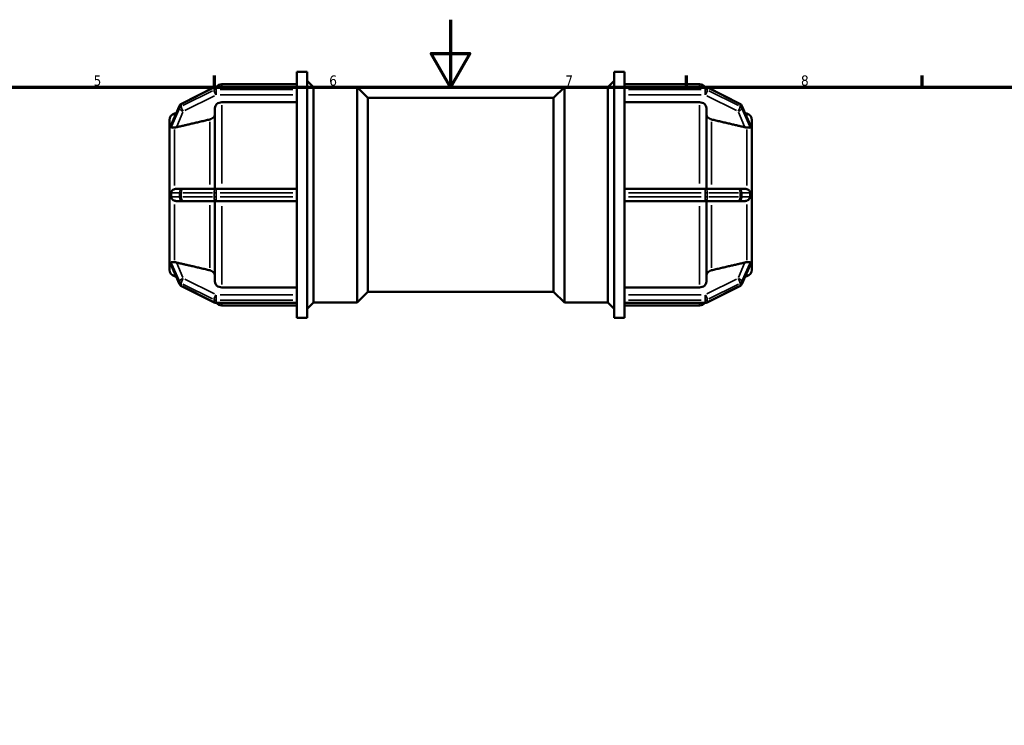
# Model space of a CAD drawing. Header units: millimetres. Extents: x 0 to 905, y -244 to 614.
# Tile 6 of 8: x 293 to 585, y 384 to 594. Entities that reach past the tile are written whole.
import ezdxf

# ---------------------------------------------------------------- set-up
doc = ezdxf.new("R2010")
doc.units = ezdxf.units.MM
for name, color, linetype, lineweight in [('Border (ANSI)', 7, 'Continuous', 70), ('Visible (ANSI)', 7, 'Continuous', 50), ('Visible Narrow (ANSI)', 7, 'Continuous', 35)]:
    doc.layers.add(name, color=color, linetype=linetype, lineweight=lineweight)
doc.styles.add('Note Text (ANSI)', font='tahoma.ttf')

# ---------------------------------------------------------------- blocks, each defined once
blk = doc.blocks.new('Borders Default Border')
at = {"layer": 'Border (ANSI)'}
for p, q in [((350.42, 574), (350.42, 577.45)), ((490.58, 574), (490.58, 577.45)), ((560.67, 574), (560.67, 577.45))]:
    blk.add_line(p, q, dxfattribs=at)
at = {"layer": 'Border (ANSI)', "flags": 128}
for points in [[(420.5, 594), (420.5, 574), (414.73, 584), (426.27, 584), (420.5, 574)], [(20, 20), (20, 574), (821, 574), (821, 20), (20, 20)]]:
    blk.add_lwpolyline(points, dxfattribs=at)
at = {"layer": 'Border (ANSI)', "char_height": 3.05, "attachment_point": 7, "style": 'Note Text (ANSI)'}
for s, insert in [('5', (314.48, 574.34)), ('6', (384.49, 574.34)), ('7', (454.6, 574.4)), ('8', (524.63, 574.33))]:
    blk.add_mtext(s, dxfattribs=dict(at, insert=insert))

msp = doc.modelspace()

# ---------------------------------------------------------------- linework, layer by layer
at = {"layer": 'Visible (ANSI)'}
for p, q in [((374.852, 573.967), (374.852, 578.482)), ((374.852, 578.482), (377.952, 578.482)), ((377.952, 505.482), (377.952, 578.482)), ((469.112, 505.482), (469.112, 578.482)), ((469.112, 578.482), (472.212, 578.482)), ((472.212, 573.967), (472.212, 578.482)), ((350.321, 573.939), (340.568, 569.063)), ((374.852, 574.066), (350.857, 574.066)), ((352.536, 574.832), (374.852, 574.832)), ((374.852, 573.967), (374.852, 573.905)), ((374.852, 573.592), (374.852, 573.905)), ((374.852, 573.28), (374.852, 573.592)), ((379.812, 573.982), (377.952, 575.842)), ((379.812, 509.982), (379.812, 573.982)), ((379.812, 573.982), (392.732, 573.982)), ((392.732, 509.982), (392.732, 573.982)), ((395.932, 570.782), (392.732, 573.982)), ((451.132, 570.782), (454.332, 573.982)), ((454.332, 573.982), (454.332, 509.982)), ((454.332, 573.982), (467.252, 573.982)), ((467.252, 573.982), (469.112, 575.842)), ((467.252, 509.982), (467.252, 573.982)), ((472.212, 574.832), (494.529, 574.832)), ((472.212, 574.066), (496.207, 574.066)), ((472.212, 573.905), (472.212, 573.967)), ((472.212, 573.592), (472.212, 573.905)), ((472.212, 573.28), (472.212, 573.592)), ((496.744, 573.939), (506.496, 569.063)), ((374.852, 573.28), (374.852, 573.204)), ((374.852, 542.745), (374.852, 573.204)), ((395.932, 513.182), (395.932, 570.782)), ((395.932, 570.782), (451.132, 570.782)), ((451.132, 513.182), (451.132, 570.782)), ((472.212, 573.204), (472.212, 573.28)), ((472.212, 542.745), (472.212, 573.204)), ((340.004, 568.466), (337.559, 562.816)), ((350.536, 543.807), (350.536, 567.74)), ((374.852, 569.475), (352.536, 569.475)), ((494.529, 569.475), (472.212, 569.475)), ((496.529, 567.74), (496.529, 543.807)), ((507.061, 568.466), (509.506, 562.816)), ((338.515, 566.136), (339.059, 566.282)), ((508.55, 566.136), (508.006, 566.282)), ((337.032, 562.14), (337.032, 564.204)), ((337.034, 562.143), (337.032, 562.14)), ((337.032, 562.14), (337.032, 561.227)), ((510.031, 562.143), (510.032, 562.14)), ((510.032, 564.204), (510.032, 562.14)), ((510.032, 562.14), (510.032, 561.227)), ((337.032, 561.227), (337.032, 560.315)), ((337.032, 560.315), (337.034, 560.318)), ((337.034, 560.314), (337.032, 560.315)), ((337.032, 543.807), (337.032, 560.315)), ((510.032, 560.315), (510.031, 560.318)), ((510.031, 560.314), (510.032, 560.315)), ((510.032, 561.227), (510.032, 560.315)), ((510.032, 560.315), (510.032, 543.807)), ((337.034, 543.807), (337.032, 543.807)), ((337.032, 543.807), (337.032, 541.982)), ((337.032, 541.982), (337.032, 540.157)), ((341.105, 543.807), (339.068, 543.807)), ((350.857, 543.807), (341.105, 543.807)), ((374.852, 543.807), (350.857, 543.807)), ((374.852, 542.745), (374.852, 542.607)), ((374.852, 541.982), (374.852, 542.607)), ((374.852, 541.357), (374.852, 541.982)), ((374.852, 541.357), (374.852, 541.219)), ((374.852, 510.761), (374.852, 541.219)), ((496.207, 543.807), (472.212, 543.807)), ((472.212, 542.607), (472.212, 542.745)), ((472.212, 541.982), (472.212, 542.607)), ((472.212, 541.357), (472.212, 541.982)), ((472.212, 541.219), (472.212, 541.357)), ((472.212, 510.761), (472.212, 541.219)), ((505.96, 543.807), (496.207, 543.807)), ((507.997, 543.807), (505.96, 543.807)), ((510.031, 543.807), (510.032, 543.807)), ((510.032, 543.807), (510.032, 541.982)), ((510.032, 541.982), (510.032, 540.157)), ((337.032, 540.157), (337.034, 540.157)), ((337.032, 523.65), (337.032, 540.157)), ((339.068, 540.157), (341.105, 540.157)), ((341.105, 540.157), (350.857, 540.157)), ((350.536, 516.225), (350.536, 540.157)), ((350.857, 540.157), (374.852, 540.157)), ((472.212, 540.157), (496.207, 540.157)), ((496.207, 540.157), (505.96, 540.157)), ((496.529, 540.157), (496.529, 516.225)), ((505.96, 540.157), (507.997, 540.157)), ((510.032, 540.157), (510.031, 540.157)), ((510.032, 540.157), (510.032, 523.65)), ((337.032, 523.65), (337.034, 523.651)), ((337.032, 523.65), (337.032, 522.737)), ((337.034, 523.646), (337.032, 523.65)), ((510.032, 523.65), (510.031, 523.651)), ((510.031, 523.646), (510.032, 523.65)), ((510.032, 523.65), (510.032, 522.737)), ((337.032, 522.737), (337.032, 521.825)), ((337.032, 521.825), (337.034, 521.821)), ((337.032, 519.76), (337.032, 521.825)), ((337.559, 521.148), (340.004, 515.499)), ((509.506, 521.148), (507.061, 515.499)), ((510.032, 521.825), (510.031, 521.821)), ((510.032, 522.737), (510.032, 521.825)), ((510.032, 521.825), (510.032, 519.76)), ((338.515, 517.828), (339.059, 517.683)), ((508.55, 517.828), (508.006, 517.683)), ((340.568, 514.902), (350.321, 510.026)), ((506.496, 514.902), (496.744, 510.026)), ((352.536, 514.49), (374.852, 514.49)), ((395.932, 513.182), (392.732, 509.982)), ((395.932, 513.182), (451.132, 513.182)), ((451.132, 513.182), (454.332, 509.982)), ((472.212, 514.49), (494.529, 514.49)), ((350.857, 509.899), (374.852, 509.899)), ((352.536, 509.132), (374.852, 509.132)), ((374.852, 510.761), (374.852, 510.685)), ((374.852, 510.372), (374.852, 510.685)), ((374.852, 510.06), (374.852, 510.372)), ((374.852, 510.06), (374.852, 509.998)), ((374.852, 505.482), (374.852, 509.998)), ((379.812, 509.982), (377.952, 508.122)), ((379.812, 509.982), (392.732, 509.982)), ((454.332, 509.982), (467.252, 509.982)), ((467.252, 509.982), (469.112, 508.122)), ((472.212, 510.685), (472.212, 510.761)), ((472.212, 510.372), (472.212, 510.685)), ((472.212, 510.06), (472.212, 510.372)), ((472.212, 509.998), (472.212, 510.06)), ((472.212, 505.482), (472.212, 509.998)), ((496.207, 509.899), (472.212, 509.899)), ((472.212, 509.132), (494.529, 509.132)), ((374.852, 505.482), (377.952, 505.482)), ((469.112, 505.482), (472.212, 505.482))]:
    msp.add_line(p, q, dxfattribs=at)
for centre, radius, start, end in [((350.857, 572.866), 1.2, 90, 116.56505), ((352.536, 572.832), 2, 90, 141.93185), ((494.529, 572.832), 2, 38.06815, 90), ((496.207, 572.866), 1.2, 63.43495, 90), ((341.105, 567.989), 1.2, 116.56505, 156.59876), ((505.96, 567.989), 1.2, 23.40124, 63.43495), ((339.032, 564.204), 2, 105, 180), ((508.032, 564.204), 2, 0, 75), ((339.032, 519.76), 2, 180, 255), ((508.032, 519.76), 2, 285, 0), ((341.105, 515.975), 1.2, 203.40124, 243.43495), ((505.96, 515.975), 1.2, 296.56505, 336.59876), ((350.857, 511.099), 1.2, 243.43495, 270), ((352.536, 511.132), 2, 218.06815, 270), ((494.529, 511.132), 2, 270, 321.93185), ((496.207, 511.099), 1.2, 270, 296.56505)]:
    msp.add_arc(centre, radius, start, end, dxfattribs=at)
for points, knots in [([(352.536, 569.475), (352.289, 569.475), (351.999, 569.425), (351.543, 569.261), (351.297, 569.118), (350.948, 568.816), (350.783, 568.602), (350.594, 568.206), (350.536, 567.954), (350.536, 567.74)], [0, 0, 0, 0, 0.07401013, 0.07401013, 0.14807881, 0.14807881, 0.22222321, 0.22222321, 0.29643882, 0.29643882, 0.29643882, 0.29643882]), ([(496.529, 567.74), (496.529, 567.954), (496.471, 568.206), (496.282, 568.602), (496.117, 568.816), (495.768, 569.118), (495.522, 569.261), (495.066, 569.425), (494.775, 569.475), (494.529, 569.475)], [-0.29643882, -0.29643882, -0.29643882, -0.29643882, -0.22222321, -0.22222321, -0.14807881, -0.14807881, -0.07401013, -0.07401013, 0, 0, 0, 0]), ([(350.536, 566.056), (350.536, 565.842), (350.478, 565.59), (350.289, 565.194), (350.124, 564.98), (349.775, 564.677), (349.529, 564.534), (349.224, 564.425), (349.14, 564.4), (349.054, 564.38)], [0.29647212, 0.29647212, 0.29647212, 0.29647212, 0.37072057, 0.37072057, 0.44490055, 0.44490055, 0.51898338, 0.51898338, 0.54392353, 0.54392353, 0.54392353, 0.54392353]), ([(498.011, 564.38), (497.924, 564.4), (497.841, 564.425), (497.536, 564.534), (497.29, 564.677), (496.94, 564.98), (496.776, 565.194), (496.587, 565.59), (496.529, 565.842), (496.529, 566.056)], [0.64203504, 0.64203504, 0.64203504, 0.64203504, 0.66697519, 0.66697519, 0.74105801, 0.74105801, 0.815238, 0.815238, 0.88948644, 0.88948644, 0.88948644, 0.88948644]), ([(337.52, 562.665), (337.519, 562.679), (337.521, 562.695), (337.529, 562.738), (337.539, 562.772), (337.559, 562.816)], [-0.48659211, -0.48659211, -0.48659211, -0.48659211, -0.474144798, -0.474144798, -0.456256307, -0.456256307, -0.456256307, -0.456256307]), ([(338.515, 561.982), (338.492, 561.981), (338.47, 561.98), (338.229, 561.971), (338.042, 561.956), (337.746, 561.931), (337.638, 561.922), (337.544, 561.956), (337.53, 561.977), (337.52, 562.012), (337.519, 562.026), (337.52, 562.04)], [-0.86773669, -0.86773669, -0.86773669, -0.86773669, -0.86036647, -0.86036647, -0.78726573, -0.78726573, -0.71366083, -0.71366083, -0.67158371, -0.67158371, -0.65057723, -0.65057723, -0.65057723, -0.65057723]), ([(337.52, 562.04), (337.523, 562.156), (337.525, 562.265), (337.525, 562.466), (337.523, 562.567), (337.52, 562.665)], [0.74639326, 0.74639326, 0.74639326, 0.74639326, 0.80692631, 0.80692631, 0.86745936, 0.86745936, 0.86745936, 0.86745936]), ([(339.068, 562.057), (339.056, 562.054), (339.045, 562.051), (338.866, 562.012), (338.685, 561.987), (338.515, 561.982)], [0.408406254, 0.408406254, 0.408406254, 0.408406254, 0.411910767, 0.411910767, 0.464093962, 0.464093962, 0.464093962, 0.464093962]), ([(508.55, 561.982), (508.38, 561.987), (508.199, 562.012), (508.031, 562.049), (508.02, 562.051), (508.008, 562.054), (507.997, 562.057)], [0.756609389, 0.756609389, 0.756609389, 0.756609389, 0.808792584, 0.808792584, 0.808792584, 0.812297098, 0.812297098, 0.812297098, 0.812297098]), ([(509.545, 562.04), (509.546, 562.012), (509.541, 561.991), (509.511, 561.947), (509.474, 561.935), (509.327, 561.926), (509.174, 561.945), (508.84, 561.969), (508.7, 561.977), (508.55, 561.982)], [-0.26312757, -0.26312757, -0.26312757, -0.26312757, -0.23551374, -0.23551374, -0.18713189, -0.18713189, -0.10339698, -0.10339698, -0.05376017, -0.05376017, -0.05376017, -0.05376017]), ([(509.506, 562.816), (509.53, 562.761), (509.541, 562.72), (509.545, 562.68), (509.545, 562.673), (509.545, 562.665)], [-0.301223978, -0.301223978, -0.301223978, -0.301223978, -0.271292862, -0.271292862, -0.263264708, -0.263264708, -0.263264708, -0.263264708]), ([(509.545, 562.665), (509.541, 562.567), (509.54, 562.466), (509.54, 562.366), (509.54, 562.265), (509.541, 562.156), (509.545, 562.04)], [1.55331957, 1.55331957, 1.55331957, 1.55331957, 1.61385262, 1.61385262, 1.61385262, 1.67438567, 1.67438567, 1.67438567, 1.67438567]), ([(337.52, 542.607), (337.519, 542.658), (337.524, 542.707), (337.55, 542.831), (337.578, 542.908), (337.71, 543.148), (337.853, 543.315), (338.187, 543.564), (338.345, 543.651), (338.515, 543.712)], [-0.56779327, -0.56779327, -0.56779327, -0.56779327, -0.54603169, -0.54603169, -0.51205873, -0.51205873, -0.44732404, -0.44732404, -0.40105939, -0.40105939, -0.40105939, -0.40105939]), ([(338.515, 540.252), (338.491, 540.261), (338.468, 540.27), (338.225, 540.37), (338.037, 540.498), (337.774, 540.747), (337.685, 540.863), (337.59, 541.036), (337.56, 541.104), (337.528, 541.23), (337.52, 541.285), (337.519, 541.348), (337.519, 541.352), (337.52, 541.357)], [-0.82771043, -0.82771043, -0.82771043, -0.82771043, -0.81997439, -0.81997439, -0.74643032, -0.74643032, -0.68848185, -0.68848185, -0.65652041, -0.65652041, -0.63264423, -0.63264423, -0.63061435, -0.63061435, -0.63061435, -0.63061435]), ([(337.52, 541.357), (337.523, 541.571), (337.525, 541.781), (337.525, 542.184), (337.523, 542.394), (337.52, 542.607)], [0.74639326, 0.74639326, 0.74639326, 0.74639326, 0.80692631, 0.80692631, 0.86745936, 0.86745936, 0.86745936, 0.86745936]), ([(338.515, 543.712), (338.685, 543.774), (338.866, 543.804), (339.045, 543.807), (339.056, 543.807), (339.068, 543.807)], [0.344698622, 0.344698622, 0.344698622, 0.344698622, 0.396881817, 0.396881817, 0.40038633, 0.40038633, 0.40038633, 0.40038633]), ([(507.997, 543.807), (508.008, 543.807), (508.02, 543.807), (508.031, 543.807), (508.199, 543.804), (508.38, 543.774), (508.55, 543.712)], [0.805288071, 0.805288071, 0.805288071, 0.805288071, 0.808792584, 0.808792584, 0.808792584, 0.860975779, 0.860975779, 0.860975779, 0.860975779]), ([(508.55, 543.712), (508.714, 543.653), (508.865, 543.571), (509.17, 543.349), (509.3, 543.209), (509.435, 543.007), (509.478, 542.929), (509.524, 542.792), (509.537, 542.735), (509.545, 542.653), (509.546, 542.63), (509.545, 542.607)], [-0.49042028, -0.49042028, -0.49042028, -0.49042028, -0.42386665, -0.42386665, -0.33674304, -0.33674304, -0.2898117, -0.2898117, -0.25912866, -0.25912866, -0.24685911, -0.24685911, -0.24685911, -0.24685911]), ([(509.545, 541.357), (509.546, 541.31), (509.542, 541.264), (509.519, 541.147), (509.493, 541.072), (509.368, 540.835), (509.232, 540.671), (508.901, 540.413), (508.732, 540.318), (508.55, 540.252)], [-0.24737588, -0.24737588, -0.24737588, -0.24737588, -0.22260342, -0.22260342, -0.18377082, -0.18377082, -0.11081872, -0.11081872, -0.05281285, -0.05281285, -0.05281285, -0.05281285]), ([(509.545, 542.607), (509.541, 542.394), (509.54, 542.184), (509.54, 541.982), (509.54, 541.781), (509.541, 541.571), (509.545, 541.357)], [1.55331957, 1.55331957, 1.55331957, 1.55331957, 1.61385262, 1.61385262, 1.61385262, 1.67438567, 1.67438567, 1.67438567, 1.67438567]), ([(339.068, 540.157), (339.056, 540.157), (339.045, 540.157), (338.866, 540.161), (338.685, 540.191), (338.515, 540.252)], [0.408406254, 0.408406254, 0.408406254, 0.408406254, 0.411910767, 0.411910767, 0.464093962, 0.464093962, 0.464093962, 0.464093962]), ([(508.55, 540.252), (508.38, 540.191), (508.199, 540.161), (508.031, 540.158), (508.02, 540.157), (508.008, 540.157), (507.997, 540.157)], [0.756609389, 0.756609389, 0.756609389, 0.756609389, 0.808792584, 0.808792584, 0.808792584, 0.812297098, 0.812297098, 0.812297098, 0.812297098]), ([(337.52, 521.924), (337.519, 521.945), (337.522, 521.962), (337.537, 521.998), (337.556, 522.018), (337.676, 522.043), (337.804, 522.028), (338.121, 522.002), (338.287, 521.991), (338.484, 521.984), (338.499, 521.984), (338.515, 521.983)], [-0.64502426, -0.64502426, -0.64502426, -0.64502426, -0.61663233, -0.61663233, -0.57167604, -0.57167604, -0.4988879, -0.4988879, -0.43995727, -0.43995727, -0.43497006, -0.43497006, -0.43497006, -0.43497006]), ([(337.559, 521.149), (337.545, 521.179), (337.534, 521.209), (337.521, 521.261), (337.519, 521.282), (337.52, 521.299)], [-0.512024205, -0.512024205, -0.512024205, -0.512024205, -0.494585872, -0.494585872, -0.479146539, -0.479146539, -0.479146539, -0.479146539]), ([(337.52, 521.299), (337.523, 521.397), (337.525, 521.498), (337.525, 521.7), (337.523, 521.809), (337.52, 521.924)], [0.74639326, 0.74639326, 0.74639326, 0.74639326, 0.80692631, 0.80692631, 0.86745936, 0.86745936, 0.86745936, 0.86745936]), ([(338.515, 521.983), (338.685, 521.978), (338.866, 521.953), (339.045, 521.913), (339.056, 521.911), (339.068, 521.908)], [0.344698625, 0.344698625, 0.344698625, 0.344698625, 0.396881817, 0.396881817, 0.40038633, 0.40038633, 0.40038633, 0.40038633]), ([(507.997, 521.908), (508.008, 521.911), (508.02, 521.913), (508.031, 521.916), (508.199, 521.953), (508.38, 521.978), (508.55, 521.983)], [0.805288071, 0.805288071, 0.805288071, 0.805288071, 0.808792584, 0.808792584, 0.808792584, 0.860975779, 0.860975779, 0.860975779, 0.860975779]), ([(508.55, 521.983), (508.632, 521.986), (508.711, 521.989), (509.002, 522.005), (509.174, 522.023), (509.394, 522.037), (509.469, 522.037), (509.531, 521.995), (509.542, 521.973), (509.545, 521.939), (509.545, 521.932), (509.545, 521.924)], [-0.44635595, -0.44635595, -0.44635595, -0.44635595, -0.42215673, -0.42215673, -0.35278468, -0.35278468, -0.29745797, -0.29745797, -0.26823609, -0.26823609, -0.26107685, -0.26107685, -0.26107685, -0.26107685]), ([(509.545, 521.299), (509.546, 521.276), (509.541, 521.246), (509.524, 521.192), (509.516, 521.171), (509.506, 521.148)], [-0.265557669, -0.265557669, -0.265557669, -0.265557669, -0.237673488, -0.237673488, -0.221810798, -0.221810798, -0.221810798, -0.221810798]), ([(509.545, 521.924), (509.541, 521.809), (509.54, 521.7), (509.54, 521.599), (509.54, 521.498), (509.541, 521.397), (509.545, 521.299)], [-0.06053305, -0.06053305, -0.06053305, -0.06053305, 0, 0, 0, 0.06053305, 0.06053305, 0.06053305, 0.06053305]), ([(349.054, 519.585), (349.14, 519.565), (349.224, 519.54), (349.529, 519.43), (349.775, 519.287), (350.124, 518.985), (350.289, 518.771), (350.478, 518.375), (350.536, 518.123), (350.536, 517.908)], [0.64203504, 0.64203504, 0.64203504, 0.64203504, 0.66697519, 0.66697519, 0.74105801, 0.74105801, 0.815238, 0.815238, 0.88948644, 0.88948644, 0.88948644, 0.88948644]), ([(496.529, 517.908), (496.529, 518.123), (496.587, 518.375), (496.776, 518.771), (496.94, 518.985), (497.29, 519.287), (497.536, 519.43), (497.841, 519.54), (497.924, 519.565), (498.011, 519.585)], [0.29647212, 0.29647212, 0.29647212, 0.29647212, 0.37072057, 0.37072057, 0.44490055, 0.44490055, 0.51898338, 0.51898338, 0.54392353, 0.54392353, 0.54392353, 0.54392353]), ([(350.536, 516.225), (350.536, 516.01), (350.594, 515.758), (350.783, 515.363), (350.948, 515.149), (351.297, 514.846), (351.543, 514.704), (351.999, 514.54), (352.289, 514.49), (352.536, 514.49)], [-0.29643882, -0.29643882, -0.29643882, -0.29643882, -0.22222321, -0.22222321, -0.14807881, -0.14807881, -0.07401013, -0.07401013, 0, 0, 0, 0]), ([(494.529, 514.49), (494.775, 514.49), (495.066, 514.54), (495.522, 514.704), (495.768, 514.846), (496.117, 515.149), (496.282, 515.363), (496.471, 515.758), (496.529, 516.01), (496.529, 516.225)], [0, 0, 0, 0, 0.07401013, 0.07401013, 0.14807881, 0.14807881, 0.22222321, 0.22222321, 0.29643882, 0.29643882, 0.29643882, 0.29643882])]:
    msp.add_open_spline(points, degree=3, knots=knots, dxfattribs=at)
for points in [[(337.034, 562.143), (337.032, 561.828), (337.032, 561.516), (337.032, 561.227)], [(510.032, 561.227), (510.032, 561.516), (510.033, 561.828), (510.031, 562.143)], [(337.032, 561.227), (337.032, 560.938), (337.032, 560.624), (337.034, 560.318)], [(337.034, 560.318), (337.034, 560.317), (337.034, 560.315), (337.034, 560.314)], [(510.031, 560.318), (510.033, 560.624), (510.032, 560.938), (510.032, 561.227)], [(510.031, 560.314), (510.031, 560.315), (510.031, 560.317), (510.031, 560.318)], [(337.034, 543.807), (337.032, 543.186), (337.032, 542.56), (337.032, 541.982)], [(337.032, 541.982), (337.032, 541.404), (337.032, 540.778), (337.034, 540.157)], [(510.032, 541.982), (510.032, 542.56), (510.033, 543.186), (510.031, 543.807)], [(510.031, 540.157), (510.033, 540.778), (510.032, 541.404), (510.032, 541.982)], [(337.034, 523.646), (337.032, 523.341), (337.032, 523.026), (337.032, 522.737)], [(337.034, 523.651), (337.034, 523.649), (337.034, 523.648), (337.034, 523.646)], [(510.031, 523.646), (510.031, 523.648), (510.031, 523.649), (510.031, 523.651)], [(510.032, 522.737), (510.032, 523.026), (510.033, 523.341), (510.031, 523.646)], [(337.032, 522.737), (337.032, 522.448), (337.032, 522.137), (337.034, 521.821)], [(510.031, 521.821), (510.033, 522.137), (510.032, 522.448), (510.032, 522.737)]]:
    msp.add_open_spline(points, degree=3, dxfattribs=at)
for points, weights in [([(349.054, 564.38), (343.799, 563.158), (339.068, 562.057)], [1, 1.00145165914, 1.00016097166]), ([(507.997, 562.057), (503.266, 563.158), (498.011, 564.38)], [1.00016097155, 1.00145165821, 1]), ([(339.068, 521.908), (343.799, 520.807), (349.054, 519.585)], [1.00016097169, 1.0014516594, 1]), ([(498.011, 519.585), (503.266, 520.807), (507.997, 521.908)], [1, 1.00145165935, 1.00016097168])]:
    msp.add_rational_spline(points, weights, degree=2, dxfattribs=at)
at = {"layer": 'Visible Narrow (ANSI)'}
for p, q in [((340.993, 569.133), (349.77, 573.522)), ((350.257, 573.734), (350.257, 573.172)), ((350.857, 574.065), (350.857, 573.92)), ((350.857, 573.311), (350.857, 573.874)), ((352.057, 573.905), (373.653, 573.905)), ((352.536, 574.83), (352.536, 574.14)), ((473.412, 573.905), (495.007, 573.905)), ((494.529, 574.14), (494.529, 574.83)), ((496.207, 573.92), (496.207, 574.065)), ((496.207, 573.874), (496.207, 573.311)), ((496.807, 573.172), (496.807, 573.734)), ((497.295, 573.522), (506.072, 569.133)), ((349.77, 572.897), (340.993, 568.508)), ((341.593, 567.008), (350.37, 571.397)), ((350.857, 573.229), (350.857, 571.724)), ((373.653, 573.28), (352.057, 573.28)), ((352.057, 571.641), (373.653, 571.641)), ((495.007, 573.28), (473.412, 573.28)), ((473.412, 571.641), (495.007, 571.641)), ((496.207, 571.724), (496.207, 573.229)), ((496.695, 571.397), (505.472, 567.008)), ((506.072, 568.508), (497.295, 572.897)), ((337.643, 562.95), (339.858, 568.07)), ((339.981, 568.323), (339.981, 567.76)), ((340.505, 568.296), (340.505, 568.858)), ((352.536, 568.604), (352.536, 545.34)), ((494.529, 545.34), (494.529, 568.604)), ((506.56, 568.858), (506.56, 568.296)), ((507.083, 567.76), (507.083, 568.323)), ((507.206, 568.07), (509.422, 562.95)), ((339.858, 567.445), (337.643, 562.325)), ((338.515, 565.133), (338.515, 566.133)), ((339.17, 562.292), (341.003, 566.529)), ((506.062, 566.529), (507.895, 562.292)), ((509.422, 562.325), (507.206, 567.445)), ((508.55, 565.133), (508.55, 566.133)), ((349.054, 545.032), (349.054, 563.671)), ((498.011, 563.671), (498.011, 545.032)), ((338.515, 544.799), (338.515, 561.349)), ((508.55, 544.799), (508.55, 561.349)), ((337.643, 542.607), (339.858, 542.607)), ((339.858, 541.357), (337.643, 541.357)), ((339.981, 542.545), (339.981, 541.42)), ((340.47, 542.607), (339.996, 542.607)), ((339.996, 541.357), (340.47, 541.357)), ((340.505, 541.42), (340.505, 542.545)), ((340.993, 542.607), (349.77, 542.607)), ((349.77, 541.357), (340.993, 541.357)), ((350.257, 542.545), (350.257, 541.42)), ((350.826, 542.607), (350.285, 542.607)), ((350.285, 541.357), (350.826, 541.357)), ((350.857, 543.804), (350.857, 542.701)), ((350.857, 541.42), (350.857, 542.545)), ((350.857, 541.263), (350.857, 540.161)), ((352.057, 542.607), (373.653, 542.607)), ((373.653, 541.357), (352.057, 541.357)), ((473.412, 542.607), (495.007, 542.607)), ((495.007, 541.357), (473.412, 541.357)), ((496.207, 542.701), (496.207, 543.804)), ((496.207, 542.545), (496.207, 541.42)), ((496.207, 540.161), (496.207, 541.263)), ((496.78, 542.607), (496.239, 542.607)), ((496.239, 541.357), (496.78, 541.357)), ((496.807, 541.42), (496.807, 542.545)), ((497.295, 542.607), (506.072, 542.607)), ((506.072, 541.357), (497.295, 541.357)), ((506.56, 542.545), (506.56, 541.42)), ((507.068, 542.607), (506.595, 542.607)), ((506.595, 541.357), (507.068, 541.357)), ((507.083, 541.42), (507.083, 542.545)), ((507.206, 542.607), (509.422, 542.607)), ((509.422, 541.357), (507.206, 541.357)), ((338.515, 522.615), (338.515, 539.166)), ((349.054, 520.294), (349.054, 538.933)), ((352.536, 538.625), (352.536, 515.361)), ((494.529, 515.361), (494.529, 538.625)), ((498.011, 538.933), (498.011, 520.294)), ((508.55, 522.615), (508.55, 539.166)), ((337.643, 521.64), (339.858, 516.52)), ((339.858, 515.895), (337.643, 521.015)), ((341.003, 517.436), (339.17, 521.673)), ((507.895, 521.673), (506.062, 517.436)), ((507.206, 516.52), (509.422, 521.64)), ((509.422, 521.015), (507.206, 515.895)), ((338.515, 517.831), (338.515, 518.832)), ((508.55, 517.831), (508.55, 518.832)), ((339.981, 516.204), (339.981, 515.642)), ((340.505, 515.107), (340.505, 515.669)), ((340.993, 515.457), (349.77, 511.068)), ((350.37, 512.568), (341.593, 516.957)), ((505.472, 516.957), (496.695, 512.568)), ((497.295, 511.068), (506.072, 515.457)), ((506.56, 515.669), (506.56, 515.107)), ((507.083, 515.642), (507.083, 516.204)), ((349.77, 510.443), (340.993, 514.832)), ((350.857, 512.241), (350.857, 510.735)), ((373.653, 512.324), (352.057, 512.324)), ((495.007, 512.324), (473.412, 512.324)), ((496.207, 510.735), (496.207, 512.241)), ((506.072, 514.832), (497.295, 510.443)), ((350.257, 510.793), (350.257, 510.23)), ((350.857, 510.091), (350.857, 510.654)), ((350.857, 510.045), (350.857, 509.9)), ((352.057, 510.685), (373.653, 510.685)), ((373.653, 510.06), (352.057, 510.06)), ((352.536, 509.825), (352.536, 509.134)), ((473.412, 510.685), (495.007, 510.685)), ((495.007, 510.06), (473.412, 510.06)), ((494.529, 509.134), (494.529, 509.825)), ((496.207, 510.654), (496.207, 510.091)), ((496.207, 509.9), (496.207, 510.045)), ((496.807, 510.23), (496.807, 510.793))]:
    msp.add_line(p, q, dxfattribs=at)
for centre, major_axis, ratio, start_param, end_param in [((350.857, 572.866), (-0.537, 1.073), 0.25, 0.0231824, 0.4404652), ((350.857, 572.866), (1.2, 0), 0.8660254, 1.5969763, 2.0682152), ((496.207, 572.866), (1.2, 0), 0.8660254, 1.0733775, 1.5446164), ((496.207, 572.866), (0.537, 1.073), 0.25, 5.8427201, 6.2600029), ((350.857, 572.241), (0.537, -1.073), 0.25, 3.6837801, 5.0974968), ((350.857, 572.241), (-1.2, 0), 0.8660254, 4.7385689, 5.2098078), ((496.207, 572.241), (-1.2, 0), 0.8660254, 4.2149701, 4.686209), ((496.207, 572.241), (0.537, 1.073), 0.25, 4.3272812, 5.7409979), ((341.105, 567.989), (-1.101, 0.477), 0.4681977, 0.0099956, 0.1899172), ((341.105, 567.364), (-1.101, 0.477), 0.4681977, 0.2784526, 1.6921693), ((341.105, 567.989), (-1.2, 0), 0.8660254, 5.2704185, 5.8901725), ((341.105, 567.364), (-1.2, 0), 0.8660254, 5.2704185, 5.8901725), ((341.105, 567.989), (-0.537, 1.073), 0.25, 0.0231824, 0.4404652), ((341.105, 567.364), (-0.537, 1.073), 0.25, 0.5421874, 1.9559041), ((505.96, 567.364), (-0.537, -1.073), 0.25, 1.1856885, 2.5994052), ((505.96, 567.364), (1.101, 0.477), 0.4681977, 4.591016, 6.0047327), ((505.96, 567.989), (0.537, 1.073), 0.25, 5.8427201, 6.2600029), ((505.96, 567.989), (1.2, 0), 0.8660254, 0.3930128, 1.0127668), ((505.96, 567.364), (1.2, 0), 0.8660254, 0.3930128, 1.0127668), ((505.96, 567.989), (1.101, 0.477), 0.4681977, 6.0932681, 6.2731897), ((341.105, 542.607), (0, 1.2), 0.9363954, 0.0785398, 1.4922565), ((341.105, 541.357), (0, -1.2), 0.9363954, 4.7909288, 6.2046455), ((341.105, 542.607), (0, 1.2), 0.5, 0.0785398, 1.4922565), ((341.105, 541.357), (0, -1.2), 0.5, 4.7909288, 6.2046455), ((350.857, 542.607), (0, 1.2), 0.5, 0.0785398, 1.4922565), ((350.857, 541.357), (0, -1.2), 0.5, 4.7909288, 6.2046455), ((496.207, 542.607), (0, 1.2), 0.5, 4.7909288, 6.2046455), ((496.207, 541.357), (0, -1.2), 0.5, 0.0785398, 1.4922565), ((505.96, 542.607), (0, 1.2), 0.5, 4.7909288, 6.2046455), ((505.96, 541.357), (0, -1.2), 0.5, 0.0785398, 1.4922565), ((505.96, 542.607), (0, 1.2), 0.9363954, 4.7909288, 6.2046455), ((505.96, 541.357), (0, -1.2), 0.9363954, 0.0785398, 1.4922565), ((341.105, 515.975), (-1.101, -0.477), 0.4681977, 6.0932681, 6.2731897), ((341.105, 516.6), (-1.101, -0.477), 0.4681977, 4.591016, 6.0047327), ((341.105, 516.6), (-1.2, 0), 0.8660254, 0.3930128, 1.0127668), ((341.105, 515.975), (-1.2, 0), 0.8660254, 0.3930128, 1.0127668), ((341.105, 515.975), (-0.537, -1.073), 0.25, 5.8427201, 6.2600029), ((341.105, 516.6), (0.537, 1.073), 0.25, 1.1856885, 2.5994052), ((505.96, 516.6), (0.537, -1.073), 0.25, 0.5421874, 1.9559041), ((505.96, 516.6), (1.101, -0.477), 0.4681977, 0.2784526, 1.6921693), ((505.96, 515.975), (0.537, -1.073), 0.25, 0.0231824, 0.4404652), ((505.96, 516.6), (1.2, 0), 0.8660254, 5.2704185, 5.8901725), ((505.96, 515.975), (1.2, 0), 0.8660254, 5.2704185, 5.8901725), ((505.96, 515.975), (1.101, -0.477), 0.4681977, 0.0099956, 0.1899172), ((350.857, 511.724), (-0.537, -1.073), 0.25, 4.3272812, 5.7409979), ((496.207, 511.724), (-0.537, 1.073), 0.25, 3.6837801, 5.0974968), ((350.857, 511.099), (-0.537, -1.073), 0.25, 5.8427201, 6.2600029), ((350.857, 511.724), (1.2, 0), 0.8660254, 4.2149701, 4.686209), ((350.857, 511.099), (-1.2, 0), 0.8660254, 1.0733775, 1.5446164), ((496.207, 511.724), (1.2, 0), 0.8660254, 4.7385689, 5.2098078), ((496.207, 511.099), (-1.2, 0), 0.8660254, 1.5969763, 2.0682152), ((496.207, 511.099), (0.537, -1.073), 0.25, 0.0231824, 0.4404652)]:
    msp.add_ellipse(centre, major_axis=major_axis, ratio=ratio, start_param=start_param, end_param=end_param, dxfattribs=at)

# ---------------------------------------------------------------- block references
msp.add_blockref('Borders Default Border', (0, 0))

doc.saveas('drawing.dxf')
